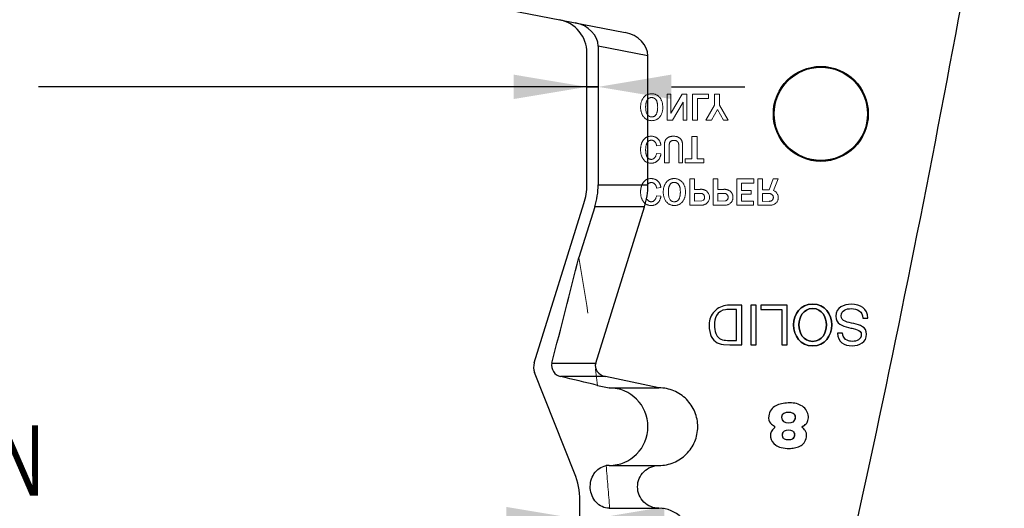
# Model space of a CAD drawing. Header units: inches. Extents: x -122 to 123, y -201 to 75.
# Tile 128 of 191: x -8.61 to -6.864, y 48.423 to 49.289. Entities that reach past the tile are written whole.
import ezdxf

# ---------------------------------------------------------------- set-up
doc = ezdxf.new("R2010")
doc.units = ezdxf.units.IN
doc.header["$MEASUREMENT"] = 0
doc.header["$PDSIZE"] = -1
doc.linetypes.add('HIDDEN', pattern=[0.075, 0.05, -0.025])
doc.layers.add('DIMENSIONS', color=171, linetype='Continuous')
doc.styles.add('SLDTEXTSTYLE0', font='TXT', dxfattribs={"width": 0.75})
doc.dimstyles.new('SLDDIMSTYLE1', dxfattribs={"dimtxt": 0.125, "dimasz": 0.13, "dimexe": 0, "dimexo": 0.0625, "dimgap": 0.03125, "dimtad": 0, "dimtih": 1, "dimtoh": 1, "dimdec": 4, "dimrnd": 1e-09, "dimzin": 4, "dimdsep": 46, "dimtxsty": 'SLDTEXTSTYLE0', "dimsah": 1, "dimcen": 0.09, "dimadec": 0, "dimazin": 1, "dimtfac": 1, "dimtdec": 4, "dimtmove": 0, "dimatfit": 0, "dimfxl": 1, "dimfrac": 2, "dimtolj": 1, "dimtzin": 12, "dimarcsym": 0})
doc.dimstyles.new('SLDDIMSTYLE6', dxfattribs={"dimtxt": 0.125, "dimasz": 0.13, "dimexe": 0, "dimexo": 0.0625, "dimgap": 0.03125, "dimtad": 0, "dimtih": 1, "dimtoh": 1, "dimdec": 4, "dimrnd": 1e-09, "dimzin": 12, "dimdsep": 46, "dimtxsty": 'SLDTEXTSTYLE0', "dimsah": 1, "dimcen": 0.09, "dimadec": 0, "dimazin": 3, "dimtfac": 1, "dimtdec": 4, "dimtmove": 0, "dimatfit": 0, "dimfxl": 1, "dimfrac": 2, "dimtolj": 1, "dimtzin": 12, "dimarcsym": 0})

# ---------------------------------------------------------------- blocks, each defined once
blk = doc.blocks.new('_D_24')
at = {"layer": 'Defpoints', "color": 0}
for p in [(-7.6169, 48.4372), (-7.5968, 48.4036), (-7.5968, 48.4036), (-7.5968, 48.3347)]:
    blk.add_point(p, dxfattribs=at)
at = {"layer": 'DIMENSIONS', "color": 0, "lineweight": -2}
for p, q in [((-8.4254, 48.4036), (-8.2954, 48.4036)), ((-8.2954, 48.4036), (-7.6169, 48.4036)), ((-7.6169, 48.3747), (-7.6169, 48.4036)), ((-7.6169, 48.4036), (-7.5968, 48.4036)), ((-7.5968, 48.4036), (-7.6169, 48.4036)), ((-7.5968, 48.3972), (-7.5968, 48.4036)), ((-7.4668, 48.4036), (-7.3368, 48.4036))]:
    blk.add_line(p, q, dxfattribs=at)
at = {"layer": 'DIMENSIONS', "color": 0}
for points in [[(-7.7469, 48.3819), (-7.7469, 48.4253), (-7.6169, 48.4036)], [(-7.4668, 48.4253), (-7.4668, 48.3819), (-7.5968, 48.4036)]]:
    blk.add_solid(points, dxfattribs=at)
at = {"layer": 'DIMENSIONS', "color": 0, "insert": (-9.2535, 48.9869), "char_height": 0.125, "attachment_point": 2, "style": 'SLDTEXTSTYLE0'}
blk.add_mtext('\\A1;.0200\\PMINUS ~.012"\\POF BREAK CONDITION\\PGRIND STOCK \\P(.008" MIN)\\P\\P', dxfattribs=at)
blk = doc.blocks.new('_D_25')
at = {"layer": 'Defpoints', "color": 0}
for p in [(-7.6169, 48.4372), (-7.5144, 48.1046), (-7.5144, 48.1009), (-7.5144, 48.1009)]:
    blk.add_point(p, dxfattribs=at)
at = {"layer": 'DIMENSIONS', "color": 0, "lineweight": -2}
for p, q in [((-7.6169, 48.3747), (-7.6169, 48.1009)), ((-7.7469, 48.1009), (-7.8769, 48.1009)), ((-7.6169, 48.1009), (-7.5144, 48.1009)), ((-7.5144, 48.1009), (-7.6169, 48.1009)), ((-7.5144, 48.0421), (-7.5144, 48.1009)), ((-7.1114, 48.1009), (-7.5144, 48.1009)), ((-6.9814, 48.1009), (-7.1114, 48.1009))]:
    blk.add_line(p, q, dxfattribs=at)
at = {"layer": 'DIMENSIONS', "color": 0}
for points in [[(-7.7469, 48.0792), (-7.7469, 48.1225), (-7.6169, 48.1009)], [(-7.3844, 48.1225), (-7.3844, 48.0792), (-7.5144, 48.1009)]]:
    blk.add_solid(points, dxfattribs=at)
at = {"layer": 'DIMENSIONS', "color": 0, "insert": (-6.3408, 48.3717), "char_height": 0.125, "attachment_point": 2, "style": 'SLDTEXTSTYLE0'}
blk.add_mtext('\\A1;.1025\\PGrind Stock on\\PShear Side', dxfattribs=at)
blk = doc.blocks.new('_D_26')
at = {"layer": 'Defpoints', "color": 0}
for p in [(-7.6043, 49.23), (-7.5843, 49.2418), (-7.6043, 49.1699), (-7.6043, 49.1699)]:
    blk.add_point(p, dxfattribs=at)
at = {"layer": 'DIMENSIONS', "color": 0, "lineweight": -2}
for p, q in [((-7.5843, 49.1793), (-7.5843, 49.1699)), ((-7.6043, 49.1699), (-8.5769, 49.1699)), ((-7.7343, 49.1699), (-7.8643, 49.1699)), ((-7.6043, 49.1675), (-7.6043, 49.1699)), ((-7.5843, 49.1699), (-7.6043, 49.1699)), ((-7.6043, 49.1699), (-7.5843, 49.1699)), ((-7.4543, 49.1699), (-7.3243, 49.1699))]:
    blk.add_line(p, q, dxfattribs=at)
at = {"layer": 'DIMENSIONS', "color": 0}
for points in [[(-7.7343, 49.1483), (-7.7343, 49.1916), (-7.6043, 49.1699)], [(-7.4543, 49.1916), (-7.4543, 49.1483), (-7.5843, 49.1699)]]:
    blk.add_solid(points, dxfattribs=at)
at = {"layer": 'DIMENSIONS', "color": 0, "insert": (-8.8347, 49.2324), "char_height": 0.125, "attachment_point": 2, "style": 'SLDTEXTSTYLE0'}
blk.add_mtext('\\A1;(.0200)', dxfattribs=at)

msp = doc.modelspace()

# ---------------------------------------------------------------- linework, layer by layer
at = {"color": 7, "linetype": 'Continuous', "lineweight": 25}
for p, q in [((-8.14186, 49.38399), (-7.53661, 49.26635)), ((-7.60428, 48.99619), (-7.60428, 49.23004)), ((-7.60428, 48.99619), (-7.60428, 49.23004)), ((-7.49606, 49.22462), (-7.58428, 49.24177)), ((-7.58428, 49.24177), (-7.58428, 48.99619)), ((-7.49606, 48.99619), (-7.49606, 49.22462)), ((-7.58428, 48.99619), (-7.49606, 48.99619)), ((-7.69763, 48.68067), (-7.60937, 48.9631)), ((-7.69763, 48.68067), (-7.60937, 48.9631)), ((-7.59028, 48.95714), (-7.61829, 48.86752)), ((-7.50207, 48.95714), (-7.59028, 48.95714)), ((-7.58855, 48.6804), (-7.50207, 48.95714)), ((-7.32947, 48.78304), (-7.35156, 48.78304)), ((-7.32947, 48.78304), (-7.35156, 48.78304)), ((-7.33885, 48.77515), (-7.34923, 48.77515)), ((-7.33885, 48.77515), (-7.34923, 48.77515)), ((-7.33885, 48.7205), (-7.33885, 48.77515)), ((-7.33885, 48.7205), (-7.33885, 48.77515)), ((-7.32947, 48.71262), (-7.32947, 48.78304)), ((-7.32947, 48.71262), (-7.32947, 48.78304)), ((-7.30431, 48.78304), (-7.31367, 48.78304)), ((-7.31367, 48.78304), (-7.31367, 48.71262)), ((-7.30431, 48.78304), (-7.31367, 48.78304)), ((-7.31367, 48.78304), (-7.31367, 48.71262)), ((-7.30431, 48.71262), (-7.30431, 48.78304)), ((-7.30431, 48.71262), (-7.30431, 48.78304)), ((-7.2957, 48.78304), (-7.2957, 48.77514)), ((-7.24904, 48.78304), (-7.2957, 48.78304)), ((-7.24904, 48.78304), (-7.2957, 48.78304)), ((-7.2957, 48.78304), (-7.2957, 48.77514)), ((-7.2957, 48.77514), (-7.25842, 48.77514)), ((-7.2957, 48.77514), (-7.25842, 48.77514)), ((-7.25842, 48.77514), (-7.25842, 48.71262)), ((-7.25842, 48.77514), (-7.25842, 48.71262)), ((-7.24904, 48.71262), (-7.24904, 48.78304)), ((-7.24904, 48.71262), (-7.24904, 48.78304)), ((-7.11494, 48.75987), (-7.10607, 48.75987)), ((-7.11494, 48.75987), (-7.10607, 48.75987)), ((-7.35815, 48.72066), (-7.35462, 48.7205)), ((-7.35815, 48.72066), (-7.35462, 48.7205)), ((-7.35462, 48.7205), (-7.33885, 48.7205)), ((-7.35462, 48.7205), (-7.33885, 48.7205)), ((-7.15084, 48.73323), (-7.15972, 48.73323)), ((-7.15084, 48.73323), (-7.15972, 48.73323)), ((-7.36192, 48.71323), (-7.35073, 48.71262)), ((-7.36192, 48.71323), (-7.35073, 48.71262)), ((-7.35073, 48.71262), (-7.32947, 48.71262)), ((-7.35073, 48.71262), (-7.32947, 48.71262)), ((-7.31367, 48.71262), (-7.30431, 48.71262)), ((-7.31367, 48.71262), (-7.30431, 48.71262)), ((-7.25842, 48.71262), (-7.24904, 48.71262)), ((-7.25842, 48.71262), (-7.24904, 48.71262)), ((-7.66637, 48.6804), (-7.58855, 48.6804)), ((-7.62602, 48.4849), (-7.69698, 48.66345)), ((-7.62602, 48.4849), (-7.69698, 48.66345)), ((-7.5713, 48.65647), (-7.65082, 48.65647)), ((-7.47638, 48.63629), (-7.5713, 48.65647)), ((-7.5852, 48.64067), (-7.56459, 48.63629)), ((-7.56459, 48.63629), (-7.47638, 48.63629)), ((-7.56459, 48.49889), (-7.47638, 48.49889)), ((-7.61688, 47.76059), (-7.61688, 48.43718)), ((-7.61688, 47.76059), (-7.61688, 48.43718)), ((-7.56451, 48.4229), (-7.47638, 48.4229))]:
    msp.add_line(p, q, dxfattribs=at)
at = {"color": 7, "linetype": 'HIDDEN', "lineweight": 18}
for p, q in [((-7.4619, 49.11067), (-7.4619, 49.15695)), ((-7.4619, 49.15695), (-7.45519, 49.15695)), ((-7.45519, 49.15695), (-7.45519, 49.12305)), ((-7.45401, 49.12506), (-7.43505, 49.15695)), ((-7.43505, 49.15695), (-7.42694, 49.15695)), ((-7.42694, 49.15695), (-7.42694, 49.11067)), ((-7.41677, 49.11067), (-7.41677, 49.15693)), ((-7.38829, 49.15695), (-7.38829, 49.14939)), ((-7.37768, 49.15695), (-7.36882, 49.15695)), ((-7.37768, 49.13742), (-7.37768, 49.15695)), ((-7.36882, 49.15695), (-7.36883, 49.13742)), ((-7.43352, 49.14292), (-7.45268, 49.11067)), ((-7.43352, 49.11067), (-7.43352, 49.14292)), ((-7.38829, 49.14939), (-7.40799, 49.14939)), ((-7.40799, 49.14939), (-7.40799, 49.11067)), ((-7.39344, 49.11067), (-7.37768, 49.13742)), ((-7.36883, 49.13742), (-7.35384, 49.11067)), ((-7.37235, 49.12976), (-7.38334, 49.11067)), ((-7.36184, 49.11067), (-7.37235, 49.12976)), ((-7.45268, 49.11067), (-7.4619, 49.11067)), ((-7.42694, 49.11067), (-7.43352, 49.11067)), ((-7.40799, 49.11067), (-7.41677, 49.11067)), ((-7.38334, 49.11067), (-7.39344, 49.11067)), ((-7.35384, 49.11067), (-7.36184, 49.11067)), ((-7.41786, 49.04253), (-7.41786, 49.08166)), ((-7.41786, 49.08166), (-7.4089, 49.08166)), ((-7.4089, 49.08166), (-7.4089, 49.04253)), ((-7.47299, 49.06643), (-7.48072, 49.06559)), ((-7.48072, 49.05185), (-7.47299, 49.05104)), ((-7.43017, 49.04253), (-7.41786, 49.04253)), ((-7.43017, 49.03537), (-7.43017, 49.04253)), ((-7.3966, 49.03537), (-7.43017, 49.03537)), ((-7.4089, 49.04253), (-7.3966, 49.04253)), ((-7.3966, 49.04253), (-7.3966, 49.03537)), ((-7.42169, 48.96031), (-7.42169, 49.0066)), ((-7.42169, 49.0066), (-7.41335, 49.0066)), ((-7.41335, 49.0066), (-7.41335, 48.98825)), ((-7.38008, 49.0066), (-7.37174, 49.0066)), ((-7.38008, 48.96031), (-7.38008, 49.0066)), ((-7.37174, 49.0066), (-7.37174, 48.98825)), ((-7.33848, 49.0066), (-7.3084, 49.0066)), ((-7.33848, 48.96031), (-7.33848, 49.0066)), ((-7.3084, 48.99941), (-7.33012, 48.99941)), ((-7.3084, 49.0066), (-7.3084, 48.99941)), ((-7.30121, 48.96031), (-7.30121, 49.0066)), ((-7.30121, 49.0066), (-7.29287, 49.0066)), ((-7.29287, 49.0066), (-7.29287, 48.98757)), ((-7.28114, 48.98757), (-7.27395, 49.0066)), ((-7.27395, 49.0066), (-7.26513, 49.0066)), ((-7.26513, 49.0066), (-7.27324, 48.98615)), ((-7.48072, 48.99052), (-7.47299, 48.99137)), ((-7.41335, 48.98825), (-7.40322, 48.98825)), ((-7.41335, 48.9811), (-7.40348, 48.9811)), ((-7.41335, 48.96718), (-7.41335, 48.9811)), ((-7.37174, 48.98825), (-7.36161, 48.98825)), ((-7.37174, 48.96718), (-7.37174, 48.9811)), ((-7.37174, 48.9811), (-7.36187, 48.9811)), ((-7.33014, 48.98645), (-7.31291, 48.98645)), ((-7.31291, 48.98645), (-7.31291, 48.97974)), ((-7.29287, 48.98757), (-7.28114, 48.98757)), ((-7.29287, 48.98089), (-7.28277, 48.98089)), ((-7.29287, 48.96696), (-7.29287, 48.98089)), ((-7.47299, 48.97598), (-7.48072, 48.97679)), ((-7.40049, 48.96762), (-7.41335, 48.96718)), ((-7.39742, 48.96926), (-7.40049, 48.96762)), ((-7.3582, 48.96765), (-7.37174, 48.96718)), ((-7.33014, 48.97974), (-7.33014, 48.9672)), ((-7.31291, 48.97974), (-7.33014, 48.97974)), ((-7.33014, 48.9672), (-7.30898, 48.96719)), ((-7.30898, 48.96719), (-7.30871, 48.96612)), ((-7.30871, 48.96612), (-7.30871, 48.96031)), ((-7.28075, 48.967), (-7.29287, 48.96696)), ((-7.39822, 48.96031), (-7.42169, 48.96031)), ((-7.35661, 48.96031), (-7.38008, 48.96031)), ((-7.30871, 48.96031), (-7.33848, 48.96031)), ((-7.27718, 48.96031), (-7.30121, 48.96031))]:
    msp.add_line(p, q, dxfattribs=at)
at = {"color": 7, "linetype": 'Continuous', "lineweight": 25}
for radius in [0.08418, 0.08268]:
    msp.add_circle((-7.18938, 49.12202), radius, dxfattribs=at)
at = {"color": 7, "linetype": 'HIDDEN', "lineweight": 18}
msp.add_circle((-7.18938, 49.12202), 0.08418, dxfattribs=at)
at = {"color": 7, "linetype": 'Continuous', "lineweight": 25}
for centre, radius, start, end in [((-34.04339, 54.30796), 27.55906, 346.174886, 349.853055), ((-34.04339, 54.30796), 27.55906, 346.174886, 349.853055), ((-7.66428, 49.23004), 0.06, 0, 79), ((-7.66428, 49.23004), 0.06, 0, 79), ((-7.35449, 48.74922), 0.03284, 130.56463, 175.26716), ((-7.35449, 48.74922), 0.03284, 130.56463, 175.26716), ((-7.35213, 48.7469), 0.03614, 89.10457, 131.02694), ((-7.35213, 48.7469), 0.03614, 89.10457, 131.02694), ((-7.35661, 48.75463), 0.02034, 95.23464, 149.83256), ((-7.35661, 48.75463), 0.02034, 95.23464, 149.83256), ((-7.35183, 48.70247), 0.07273, 87.95388, 95.23464), ((-7.35183, 48.70247), 0.07273, 87.95388, 95.23464), ((-7.34193, 48.74849), 0.03618, 153.10123, 181.67262), ((-7.34193, 48.74849), 0.03618, 153.10123, 181.67262), ((-7.33796, 48.74634), 0.04958, 173.53054, 197.84861), ((-7.33796, 48.74634), 0.04958, 173.53054, 197.84861), ((-7.33815, 48.74626), 0.03996, 178.32402, 199.38471), ((-7.33815, 48.74626), 0.03996, 178.32402, 199.38471), ((-7.36052, 48.73908), 0.02589, 197.84861, 266.8923), ((-7.36052, 48.73908), 0.02589, 197.84861, 266.8923), ((-7.35773, 48.74012), 0.01946, 201.4474, 268.75003), ((-7.35773, 48.74012), 0.01946, 201.4474, 268.75003), ((-7.67301, 48.67298), 0.0258, 162.64598, 201.67526), ((-7.67301, 48.67298), 0.0258, 162.64598, 201.67526), ((-7.56459, 48.56759), 0.0687, 270, 90), ((-7.27246, 48.56686), 0.00165, 305.75877, 63.59141), ((-7.27246, 48.56686), 0.00165, 305.75877, 63.59141), ((-7.22157, 48.56687), 0.00138, 111.13974, 248.81233), ((-7.22157, 48.56687), 0.00138, 111.13974, 248.81233), ((-7.56459, 48.4609), 0.03799, 90, 98.43008), ((-7.74608, 48.43718), 0.1292, 0.00001, 21.67526), ((-7.74608, 48.43718), 0.1292, 0.00001, 21.67526)]:
    msp.add_arc(centre, radius, start, end, dxfattribs=at)
at = {"color": 7, "linetype": 'HIDDEN', "lineweight": 18}
for centre, radius, start, end in [((-7.39677, 43.13952), 6.01744, 89.919248, 90.190453), ((-7.2773, 49.02002), 0.20557, 149.27075, 149.92178), ((-4.71679, 48.99034), 2.61335, 179.80131, 180.0853), ((-7.40248, 48.97414), 0.00703, 316.01725, 98.18348), ((-7.40173, 48.97156), 0.01676, 59.77798, 95.0846), ((-7.40089, 48.97416), 0.0141, 280.93906, 57.41521), ((-7.36087, 48.97414), 0.00703, 292.39471, 98.18348), ((-7.36013, 48.97156), 0.01676, 59.77798, 95.0846), ((-7.35929, 48.97416), 0.0141, 280.93906, 57.41521), ((-7.28128, 48.97292), 0.00811, 28.08554, 100.56437), ((-7.2782, 48.97369), 0.01341, 274.36655, 68.28575), ((-7.28045, 48.97392), 0.00693, 267.48422, 24.04601)]:
    msp.add_arc(centre, radius, start, end, dxfattribs=at)
at = {"color": 7, "linetype": 'Continuous', "lineweight": 25}
for centre, major_axis, ratio, start_param, end_param in [((-7.63234, 49.24485), (-0.04747, 0.00923), 0.8141078, 3.2985377, 4.7123854), ((-7.54412, 49.2277), (-0.04747, 0.00923), 0.8141078, 3.2985377, 4.7123855), ((-7.77652, 48.99619), (-0.19225, 0), 0.819152, 2.890989, 3.1415927), ((-7.68831, 48.99619), (-0.19225, 0), 0.819152, 2.890989, 3.1415927), ((-7.56527, 48.67552), (-0.02403, 0), 0.819152, 6.0325817, 7.6000973)]:
    msp.add_ellipse(centre, major_axis=major_axis, ratio=ratio, start_param=start_param, end_param=end_param, dxfattribs=at)
at = {"color": 7, "linetype": 'HIDDEN', "lineweight": 18}
for points in [[(-7.48954, 49.15767), (-7.49569, 49.15767), (-7.50048, 49.15536), (-7.5039, 49.15075)], [(-7.47511, 49.15107), (-7.47874, 49.15547), (-7.48355, 49.15767), (-7.48954, 49.15767)], [(-7.49729, 49.14663), (-7.49547, 49.14951), (-7.49286, 49.15095), (-7.48947, 49.15095)], [(-7.47299, 49.06643), (-7.47349, 49.07107), (-7.47528, 49.07488), (-7.47837, 49.07788)], [(-7.45999, 49.08034), (-7.46242, 49.07898), (-7.46416, 49.07712), (-7.46523, 49.07476)], [(-7.43461, 49.03537), (-7.43461, 49.03537), (-7.43461, 49.03723), (-7.43461, 49.04002)], [(-7.47837, 49.00281), (-7.47528, 48.99982), (-7.47349, 48.996), (-7.47299, 48.99137)], [(-7.44932, 49.00731), (-7.45547, 49.00731), (-7.46026, 49.005), (-7.46368, 49.00039)], [(-7.44932, 49.00731), (-7.45547, 49.00731), (-7.46026, 49.005), (-7.46368, 49.00039)], [(-7.45708, 48.99627), (-7.45525, 48.99915), (-7.45265, 49.00059), (-7.44926, 49.00059)], [(-7.4349, 49.00071), (-7.43852, 49.00511), (-7.44334, 49.00731), (-7.44932, 49.00731)], [(-7.4349, 49.00071), (-7.43852, 49.00511), (-7.44334, 49.00731), (-7.44932, 49.00731)], [(-7.61829, 48.86752), (-7.60542, 48.79219), (-7.59439, 48.71654), (-7.5852, 48.64067)], [(-7.57016, 48.49848), (-7.56788, 48.47331), (-7.56581, 48.44812), (-7.56393, 48.42292)]]:
    msp.add_open_spline(points, degree=3, dxfattribs=at)
for points, knots in [([(-7.5039, 49.15075), (-7.50733, 49.14614), (-7.50904, 49.14044), (-7.50904, 49.13366), (-7.50904, 49.12692), (-7.50722, 49.12129), (-7.50358, 49.11675)], [0.125, 0.125, 0.125, 0.125, 0.25, 0.25, 0.25, 0.375, 0.375, 0.375, 0.375]), ([(-7.4813, 49.1212), (-7.48302, 49.11818), (-7.48569, 49.11667), (-7.4893, 49.11667), (-7.49644, 49.11667), (-7.50002, 49.12242), (-7.50002, 49.13393), (-7.50002, 49.13951), (-7.49911, 49.14374), (-7.49729, 49.14663)], [0.42857143, 0.42857143, 0.42857143, 0.42857143, 0.57142857, 0.57142857, 0.57142857, 0.71428571, 0.71428571, 0.71428571, 0.85714286, 0.85714286, 0.85714286, 0.85714286]), ([(-7.48947, 49.15095), (-7.48647, 49.15095), (-7.48392, 49.14971), (-7.48184, 49.14722), (-7.47976, 49.14473), (-7.47872, 49.14022), (-7.47872, 49.13369), (-7.47872, 49.12838), (-7.47958, 49.12421), (-7.4813, 49.1212)], [0, 0, 0, 0, 0.14285714, 0.14285714, 0.14285714, 0.28571429, 0.28571429, 0.28571429, 0.42857143, 0.42857143, 0.42857143, 0.42857143]), ([(-7.47491, 49.11675), (-7.47141, 49.12129), (-7.46967, 49.12696), (-7.46967, 49.13376), (-7.46967, 49.1409), (-7.47148, 49.14667), (-7.47511, 49.15107)], [0.625, 0.625, 0.625, 0.625, 0.75, 0.75, 0.75, 0.875, 0.875, 0.875, 0.875]), ([(-7.50358, 49.11675), (-7.49994, 49.11222), (-7.49513, 49.10996), (-7.48917, 49.10996), (-7.48315, 49.10996), (-7.4784, 49.11222), (-7.47491, 49.11675)], [0.375, 0.375, 0.375, 0.375, 0.5, 0.5, 0.5, 0.625, 0.625, 0.625, 0.625]), ([(-7.50082, 49.07918), (-7.50345, 49.07706), (-7.50548, 49.07418), (-7.5069, 49.07054), (-7.50832, 49.0669), (-7.50904, 49.06289), (-7.50904, 49.0585), (-7.50904, 49.05145), (-7.50736, 49.04571), (-7.50402, 49.04129)], [0.22222222, 0.22222222, 0.22222222, 0.22222222, 0.27777778, 0.27777778, 0.27777778, 0.33333333, 0.33333333, 0.33333333, 0.38888889, 0.38888889, 0.38888889, 0.38888889]), ([(-7.47837, 49.07788), (-7.48145, 49.08087), (-7.4855, 49.08237), (-7.49052, 49.08237), (-7.49475, 49.08237), (-7.49818, 49.08131), (-7.50082, 49.07918)], [0.11111111, 0.11111111, 0.11111111, 0.11111111, 0.16666667, 0.16666667, 0.16666667, 0.22222222, 0.22222222, 0.22222222, 0.22222222]), ([(-7.49743, 49.04573), (-7.49915, 49.04864), (-7.50002, 49.05285), (-7.50002, 49.05836), (-7.50002, 49.06397), (-7.49909, 49.0682), (-7.49724, 49.07107)], [0.72222222, 0.72222222, 0.72222222, 0.72222222, 0.77777778, 0.77777778, 0.77777778, 0.83333333, 0.83333333, 0.83333333, 0.83333333]), ([(-7.49724, 49.07107), (-7.49538, 49.07392), (-7.49293, 49.07535), (-7.48988, 49.07535), (-7.48744, 49.07535), (-7.48535, 49.07439), (-7.48364, 49.07247), (-7.48192, 49.07055), (-7.48095, 49.06825), (-7.48072, 49.06559)], [0.83333333, 0.83333333, 0.83333333, 0.83333333, 0.88888889, 0.88888889, 0.88888889, 0.94444444, 0.94444444, 0.94444444, 1, 1, 1, 1]), ([(-7.46523, 49.07476), (-7.46629, 49.0724), (-7.46682, 49.06938), (-7.46682, 49.06572), (-7.46682, 49.06572), (-7.46682, 49.03537), (-7.46682, 49.03537), (-7.46682, 49.03537), (-7.45831, 49.03537), (-7.45831, 49.03537), (-7.45831, 49.03537), (-7.45831, 49.06511), (-7.45831, 49.06511), (-7.45831, 49.06918), (-7.45745, 49.07185), (-7.45575, 49.07313)], [0.375, 0.375, 0.375, 0.375, 0.4375, 0.4375, 0.4375, 0.5, 0.5, 0.5, 0.5625, 0.5625, 0.5625, 0.625, 0.625, 0.625, 0.6875, 0.6875, 0.6875, 0.6875]), ([(-7.44121, 49.08002), (-7.44379, 49.08158), (-7.44695, 49.08237), (-7.45068, 49.08237), (-7.45446, 49.08237), (-7.45756, 49.08169), (-7.45999, 49.08034)], [0.1875, 0.1875, 0.1875, 0.1875, 0.25, 0.25, 0.25, 0.3125, 0.3125, 0.3125, 0.3125]), ([(-7.44121, 49.08002), (-7.44379, 49.08158), (-7.44695, 49.08237), (-7.45068, 49.08237), (-7.45446, 49.08237), (-7.45756, 49.08169), (-7.45999, 49.08034)], [0.1875, 0.1875, 0.1875, 0.1875, 0.25, 0.25, 0.25, 0.3125, 0.3125, 0.3125, 0.3125]), ([(-7.45575, 49.07313), (-7.45404, 49.07441), (-7.45206, 49.07505), (-7.4498, 49.07505), (-7.4472, 49.07505), (-7.44512, 49.07436), (-7.44356, 49.07299)], [0.6875, 0.6875, 0.6875, 0.6875, 0.75, 0.75, 0.75, 0.8125, 0.8125, 0.8125, 0.8125]), ([(-7.44356, 49.07299), (-7.442, 49.07163), (-7.44122, 49.069), (-7.44122, 49.06511), (-7.44122, 49.06511), (-7.44122, 49.03537), (-7.44122, 49.03537), (-7.44122, 49.03537), (-7.43461, 49.03537), (-7.43461, 49.03537)], [0.8125, 0.8125, 0.8125, 0.8125, 0.875, 0.875, 0.875, 0.9375, 0.9375, 0.9375, 1, 1, 1, 1]), ([(-7.43461, 49.03537), (-7.43461, 49.03537), (-7.43461, 49.06511), (-7.43461, 49.06511), (-7.43461, 49.06913), (-7.43506, 49.07223), (-7.43596, 49.0744), (-7.43687, 49.07657), (-7.43862, 49.07844), (-7.44121, 49.08002)], [0, 0, 0, 0, 0.0625, 0.0625, 0.0625, 0.125, 0.125, 0.125, 0.1875, 0.1875, 0.1875, 0.1875]), ([(-7.50402, 49.04129), (-7.50067, 49.03687), (-7.49607, 49.03466), (-7.49022, 49.03466), (-7.48563, 49.03466), (-7.48181, 49.03607), (-7.47876, 49.0389), (-7.4757, 49.04173), (-7.47379, 49.04577), (-7.47299, 49.05104)], [0.38888889, 0.38888889, 0.38888889, 0.38888889, 0.44444444, 0.44444444, 0.44444444, 0.5, 0.5, 0.5, 0.55555556, 0.55555556, 0.55555556, 0.55555556]), ([(-7.48072, 49.05185), (-7.48215, 49.04487), (-7.48529, 49.04138), (-7.49015, 49.04138), (-7.49327, 49.04138), (-7.49569, 49.04283), (-7.49743, 49.04573)], [0.61111111, 0.61111111, 0.61111111, 0.61111111, 0.66666667, 0.66666667, 0.66666667, 0.72222222, 0.72222222, 0.72222222, 0.72222222]), ([(-7.50402, 48.96623), (-7.50736, 48.97065), (-7.50904, 48.97638), (-7.50904, 48.98344), (-7.50904, 48.98782), (-7.50832, 48.99183), (-7.5069, 48.99547), (-7.50548, 48.99912), (-7.50345, 49.002), (-7.50082, 49.00412)], [0.61111111, 0.61111111, 0.61111111, 0.61111111, 0.66666667, 0.66666667, 0.66666667, 0.72222222, 0.72222222, 0.72222222, 0.77777778, 0.77777778, 0.77777778, 0.77777778]), ([(-7.50082, 49.00412), (-7.49818, 49.00624), (-7.49475, 49.00731), (-7.49052, 49.00731), (-7.4855, 49.00731), (-7.48145, 49.00581), (-7.47837, 49.00281)], [0.77777778, 0.77777778, 0.77777778, 0.77777778, 0.83333333, 0.83333333, 0.83333333, 0.88888889, 0.88888889, 0.88888889, 0.88888889]), ([(-7.48072, 48.99052), (-7.48095, 48.99319), (-7.48192, 48.99549), (-7.48364, 48.99741), (-7.48535, 48.99933), (-7.48744, 49.00029), (-7.48988, 49.00029), (-7.49293, 49.00029), (-7.49538, 48.99886), (-7.49724, 48.996)], [0, 0, 0, 0, 0.05555556, 0.05555556, 0.05555556, 0.11111111, 0.11111111, 0.11111111, 0.16666667, 0.16666667, 0.16666667, 0.16666667]), ([(-7.46368, 49.00039), (-7.46711, 48.99578), (-7.46882, 48.99008), (-7.46882, 48.9833), (-7.46882, 48.97657), (-7.467, 48.97093), (-7.46336, 48.96639)], [0.125, 0.125, 0.125, 0.125, 0.25, 0.25, 0.25, 0.375, 0.375, 0.375, 0.375]), ([(-7.44926, 49.00059), (-7.44625, 49.00059), (-7.44371, 48.99935), (-7.44163, 48.99686), (-7.43954, 48.99437), (-7.43851, 48.98987), (-7.43851, 48.98333), (-7.43851, 48.97802), (-7.43937, 48.97385), (-7.44108, 48.97084)], [0, 0, 0, 0, 0.14285714, 0.14285714, 0.14285714, 0.28571429, 0.28571429, 0.28571429, 0.42857143, 0.42857143, 0.42857143, 0.42857143]), ([(-7.44926, 49.00059), (-7.44625, 49.00059), (-7.44371, 48.99935), (-7.44163, 48.99686), (-7.43954, 48.99437), (-7.43851, 48.98987), (-7.43851, 48.98333), (-7.43851, 48.97802), (-7.43937, 48.97385), (-7.44108, 48.97084)], [0, 0, 0, 0, 0.14285714, 0.14285714, 0.14285714, 0.28571429, 0.28571429, 0.28571429, 0.42857143, 0.42857143, 0.42857143, 0.42857143]), ([(-7.4347, 48.96639), (-7.4312, 48.97093), (-7.42945, 48.9766), (-7.42945, 48.9834), (-7.42945, 48.99054), (-7.43126, 48.99631), (-7.4349, 49.00071)], [0.625, 0.625, 0.625, 0.625, 0.75, 0.75, 0.75, 0.875, 0.875, 0.875, 0.875]), ([(-7.4347, 48.96639), (-7.4312, 48.97093), (-7.42945, 48.9766), (-7.42945, 48.9834), (-7.42945, 48.99054), (-7.43126, 48.99631), (-7.4349, 49.00071)], [0.625, 0.625, 0.625, 0.625, 0.75, 0.75, 0.75, 0.875, 0.875, 0.875, 0.875]), ([(-7.44108, 48.97084), (-7.4428, 48.96782), (-7.44547, 48.96631), (-7.44909, 48.96631), (-7.45623, 48.96631), (-7.4598, 48.97206), (-7.4598, 48.98357), (-7.4598, 48.98915), (-7.45889, 48.99338), (-7.45708, 48.99627)], [0.42857143, 0.42857143, 0.42857143, 0.42857143, 0.57142857, 0.57142857, 0.57142857, 0.71428571, 0.71428571, 0.71428571, 0.85714286, 0.85714286, 0.85714286, 0.85714286]), ([(-7.47299, 48.97598), (-7.47379, 48.97071), (-7.4757, 48.96666), (-7.47876, 48.96384), (-7.48181, 48.96101), (-7.48563, 48.9596), (-7.49022, 48.9596), (-7.49607, 48.9596), (-7.50067, 48.96181), (-7.50402, 48.96623)], [0.44444444, 0.44444444, 0.44444444, 0.44444444, 0.5, 0.5, 0.5, 0.55555556, 0.55555556, 0.55555556, 0.61111111, 0.61111111, 0.61111111, 0.61111111]), ([(-7.49743, 48.97067), (-7.49569, 48.96776), (-7.49327, 48.96631), (-7.49015, 48.96631), (-7.48529, 48.96631), (-7.48215, 48.9698), (-7.48072, 48.97679)], [0.27777778, 0.27777778, 0.27777778, 0.27777778, 0.33333333, 0.33333333, 0.33333333, 0.38888889, 0.38888889, 0.38888889, 0.38888889]), ([(-7.46336, 48.96639), (-7.45972, 48.96186), (-7.45492, 48.9596), (-7.44895, 48.9596), (-7.44294, 48.9596), (-7.43818, 48.96186), (-7.4347, 48.96639)], [0.375, 0.375, 0.375, 0.375, 0.5, 0.5, 0.5, 0.625, 0.625, 0.625, 0.625]), ([(-7.46336, 48.96639), (-7.45972, 48.96186), (-7.45492, 48.9596), (-7.44895, 48.9596), (-7.44294, 48.9596), (-7.43818, 48.96186), (-7.4347, 48.96639)], [0.375, 0.375, 0.375, 0.375, 0.5, 0.5, 0.5, 0.625, 0.625, 0.625, 0.625]), ([(-7.1402, 48.74339), (-7.12884, 48.74083), (-7.11761, 48.73955), (-7.11761, 48.73087), (-7.11761, 48.72169), (-7.12549, 48.71884), (-7.13339, 48.71884), (-7.14305, 48.71884), (-7.14975, 48.72317), (-7.15084, 48.73323)], [0, 0, 0, 0, 0.07142857, 0.07142857, 0.07142857, 0.14285714, 0.14285714, 0.14285714, 0.21428571, 0.21428571, 0.21428571, 0.21428571]), ([(-7.24654, 48.59289), (-7.24099, 48.59289), (-7.23422, 48.59101), (-7.23422, 48.58434), (-7.23422, 48.57657), (-7.24033, 48.57435), (-7.24677, 48.57435), (-7.25343, 48.57435), (-7.25898, 48.5769), (-7.25898, 48.58434), (-7.25898, 48.59101), (-7.25199, 48.59289), (-7.24654, 48.59289)], [0, 0, 0, 0, 0.25, 0.25, 0.25, 0.5, 0.5, 0.5, 0.75, 0.75, 0.75, 1, 1, 1, 1]), ([(-7.24643, 48.56136), (-7.2411, 48.56136), (-7.23544, 48.55936), (-7.23544, 48.55325), (-7.23544, 48.54625), (-7.24077, 48.54459), (-7.24654, 48.54459), (-7.25232, 48.54459), (-7.25809, 48.54592), (-7.25809, 48.55325), (-7.25809, 48.55969), (-7.25187, 48.56136), (-7.24643, 48.56136)], [0, 0, 0, 0, 0.25, 0.25, 0.25, 0.5, 0.5, 0.5, 0.75, 0.75, 0.75, 1, 1, 1, 1])]:
    msp.add_open_spline(points, degree=3, knots=knots, dxfattribs=at)
at = {"color": 7, "linetype": 'Continuous', "lineweight": 25}
for points in [[(-7.60937, 48.9631), (-7.60603, 48.97381), (-7.60428, 48.98498), (-7.60428, 48.99619)], [(-7.60937, 48.9631), (-7.60603, 48.97381), (-7.60428, 48.98498), (-7.60428, 48.99619)], [(-7.66637, 48.6804), (-7.65021, 48.74276), (-7.63417, 48.80513), (-7.61829, 48.86752)], [(-7.5852, 48.64067), (-7.60708, 48.64594), (-7.62895, 48.6512), (-7.65082, 48.65647)]]:
    msp.add_open_spline(points, degree=3, dxfattribs=at)
for points, knots in [([(-7.20384, 48.71094), (-7.18146, 48.71094), (-7.1701, 48.72869), (-7.1701, 48.74782), (-7.1701, 48.76697), (-7.18146, 48.78472), (-7.20384, 48.78472), (-7.22623, 48.78472), (-7.23757, 48.76697), (-7.23757, 48.74782), (-7.23757, 48.72869), (-7.22623, 48.71094), (-7.20384, 48.71094)], [0, 0, 0, 0, 0.25, 0.25, 0.25, 0.5, 0.5, 0.5, 0.75, 0.75, 0.75, 1, 1, 1, 1]), ([(-7.20384, 48.71094), (-7.22623, 48.71094), (-7.23757, 48.72869), (-7.23757, 48.74782), (-7.23757, 48.76697), (-7.22623, 48.78472), (-7.20384, 48.78472), (-7.18146, 48.78472), (-7.1701, 48.76697), (-7.1701, 48.74782), (-7.1701, 48.72869), (-7.18146, 48.71094), (-7.20384, 48.71094)], [0, 0, 0, 0, 0.25, 0.25, 0.25, 0.5, 0.5, 0.5, 0.75, 0.75, 0.75, 1, 1, 1, 1]), ([(-7.20384, 48.71094), (-7.18146, 48.71094), (-7.1701, 48.72869), (-7.1701, 48.74782), (-7.1701, 48.76697), (-7.18146, 48.78472), (-7.20384, 48.78472), (-7.22623, 48.78472), (-7.23757, 48.76697), (-7.23757, 48.74782), (-7.23757, 48.72869), (-7.22623, 48.71094), (-7.20384, 48.71094)], [0, 0, 0, 0, 0.25, 0.25, 0.25, 0.5, 0.5, 0.5, 0.75, 0.75, 0.75, 1, 1, 1, 1]), ([(-7.20384, 48.77682), (-7.18667, 48.77682), (-7.17948, 48.76203), (-7.17948, 48.74782), (-7.17948, 48.73362), (-7.18667, 48.71883), (-7.20384, 48.71883), (-7.221, 48.71883), (-7.2282, 48.73362), (-7.2282, 48.74782), (-7.2282, 48.76203), (-7.221, 48.77682), (-7.20384, 48.77682)], [0, 0, 0, 0, 0.25, 0.25, 0.25, 0.5, 0.5, 0.5, 0.75, 0.75, 0.75, 1, 1, 1, 1]), ([(-7.20384, 48.77682), (-7.221, 48.77682), (-7.2282, 48.76203), (-7.2282, 48.74782), (-7.2282, 48.73362), (-7.221, 48.71883), (-7.20384, 48.71883), (-7.18667, 48.71883), (-7.17948, 48.73362), (-7.17948, 48.74782), (-7.17948, 48.76203), (-7.18667, 48.77682), (-7.20384, 48.77682)], [0, 0, 0, 0, 0.25, 0.25, 0.25, 0.5, 0.5, 0.5, 0.75, 0.75, 0.75, 1, 1, 1, 1]), ([(-7.20384, 48.77682), (-7.18667, 48.77682), (-7.17948, 48.76203), (-7.17948, 48.74782), (-7.17948, 48.73362), (-7.18667, 48.71883), (-7.20384, 48.71883), (-7.221, 48.71883), (-7.2282, 48.73362), (-7.2282, 48.74782), (-7.2282, 48.76203), (-7.221, 48.77682), (-7.20384, 48.77682)], [0, 0, 0, 0, 0.25, 0.25, 0.25, 0.5, 0.5, 0.5, 0.75, 0.75, 0.75, 1, 1, 1, 1]), ([(-7.10607, 48.75987), (-7.10607, 48.77702), (-7.11938, 48.78471), (-7.13517, 48.78471), (-7.14798, 48.78471), (-7.16267, 48.7787), (-7.16267, 48.7637), (-7.16267, 48.7499), (-7.15143, 48.74595), (-7.1402, 48.74339)], [0.78571429, 0.78571429, 0.78571429, 0.78571429, 0.85714286, 0.85714286, 0.85714286, 0.92857143, 0.92857143, 0.92857143, 1, 1, 1, 1]), ([(-7.10607, 48.75987), (-7.10607, 48.77702), (-7.11938, 48.78471), (-7.13517, 48.78471), (-7.14798, 48.78471), (-7.16267, 48.7787), (-7.16267, 48.7637), (-7.16267, 48.7499), (-7.15143, 48.74595), (-7.1402, 48.74339)], [0.78571429, 0.78571429, 0.78571429, 0.78571429, 0.85714286, 0.85714286, 0.85714286, 0.92857143, 0.92857143, 0.92857143, 1, 1, 1, 1]), ([(-7.10607, 48.75987), (-7.10607, 48.77702), (-7.11938, 48.78471), (-7.13517, 48.78471), (-7.14798, 48.78471), (-7.16267, 48.7787), (-7.16267, 48.7637), (-7.16267, 48.7499), (-7.15143, 48.74595), (-7.1402, 48.74339)], [0.78571429, 0.78571429, 0.78571429, 0.78571429, 0.85714286, 0.85714286, 0.85714286, 0.92857143, 0.92857143, 0.92857143, 1, 1, 1, 1]), ([(-7.13083, 48.7502), (-7.14207, 48.75266), (-7.15331, 48.75434), (-7.15331, 48.76401), (-7.15331, 48.77416), (-7.14393, 48.77683), (-7.13546, 48.77683), (-7.1248, 48.77683), (-7.11494, 48.77169), (-7.11494, 48.75987)], [0.5, 0.5, 0.5, 0.5, 0.57142857, 0.57142857, 0.57142857, 0.64285714, 0.64285714, 0.64285714, 0.71428571, 0.71428571, 0.71428571, 0.71428571]), ([(-7.13083, 48.7502), (-7.14207, 48.75266), (-7.15331, 48.75434), (-7.15331, 48.76401), (-7.15331, 48.77416), (-7.14393, 48.77683), (-7.13546, 48.77683), (-7.1248, 48.77683), (-7.11494, 48.77169), (-7.11494, 48.75987)], [0.5, 0.5, 0.5, 0.5, 0.57142857, 0.57142857, 0.57142857, 0.64285714, 0.64285714, 0.64285714, 0.71428571, 0.71428571, 0.71428571, 0.71428571]), ([(-7.13083, 48.7502), (-7.14207, 48.75266), (-7.15331, 48.75434), (-7.15331, 48.76401), (-7.15331, 48.77416), (-7.14393, 48.77683), (-7.13546, 48.77683), (-7.1248, 48.77683), (-7.11494, 48.77169), (-7.11494, 48.75987)], [0.5, 0.5, 0.5, 0.5, 0.57142857, 0.57142857, 0.57142857, 0.64285714, 0.64285714, 0.64285714, 0.71428571, 0.71428571, 0.71428571, 0.71428571]), ([(-7.15972, 48.73323), (-7.15913, 48.71775), (-7.14818, 48.71095), (-7.13378, 48.71095), (-7.12095, 48.71095), (-7.10824, 48.71726), (-7.10824, 48.73156), (-7.10824, 48.74447), (-7.11957, 48.74773), (-7.13083, 48.7502)], [0.28571429, 0.28571429, 0.28571429, 0.28571429, 0.35714286, 0.35714286, 0.35714286, 0.42857143, 0.42857143, 0.42857143, 0.5, 0.5, 0.5, 0.5]), ([(-7.15972, 48.73323), (-7.15913, 48.71775), (-7.14818, 48.71095), (-7.13378, 48.71095), (-7.12095, 48.71095), (-7.10824, 48.71726), (-7.10824, 48.73156), (-7.10824, 48.74447), (-7.11957, 48.74773), (-7.13083, 48.7502)], [0.28571429, 0.28571429, 0.28571429, 0.28571429, 0.35714286, 0.35714286, 0.35714286, 0.42857143, 0.42857143, 0.42857143, 0.5, 0.5, 0.5, 0.5]), ([(-7.15972, 48.73323), (-7.15913, 48.71775), (-7.14818, 48.71095), (-7.13378, 48.71095), (-7.12095, 48.71095), (-7.10824, 48.71726), (-7.10824, 48.73156), (-7.10824, 48.74447), (-7.11957, 48.74773), (-7.13083, 48.7502)], [0.28571429, 0.28571429, 0.28571429, 0.28571429, 0.35714286, 0.35714286, 0.35714286, 0.42857143, 0.42857143, 0.42857143, 0.5, 0.5, 0.5, 0.5]), ([(-7.1402, 48.74339), (-7.12884, 48.74083), (-7.11761, 48.73955), (-7.11761, 48.73087), (-7.11761, 48.72169), (-7.12549, 48.71884), (-7.13339, 48.71884), (-7.14305, 48.71884), (-7.14975, 48.72317), (-7.15084, 48.73323)], [0, 0, 0, 0, 0.07142857, 0.07142857, 0.07142857, 0.14285714, 0.14285714, 0.14285714, 0.21428571, 0.21428571, 0.21428571, 0.21428571]), ([(-7.1402, 48.74339), (-7.12884, 48.74083), (-7.11761, 48.73955), (-7.11761, 48.73087), (-7.11761, 48.72169), (-7.12549, 48.71884), (-7.13339, 48.71884), (-7.14305, 48.71884), (-7.14975, 48.72317), (-7.15084, 48.73323)], [0, 0, 0, 0, 0.07142857, 0.07142857, 0.07142857, 0.14285714, 0.14285714, 0.14285714, 0.21428571, 0.21428571, 0.21428571, 0.21428571]), ([(-7.66637, 48.6804), (-7.66771, 48.67521), (-7.6666, 48.66953), (-7.66064, 48.66078), (-7.65596, 48.6577), (-7.65082, 48.65647)], [0, 0, 0, 0, 0.5, 0.5, 1, 1, 1, 1]), ([(-7.47638, 48.49889), (-7.47185, 48.49889), (-7.4674, 48.49933), (-7.45865, 48.50106), (-7.4543, 48.50238), (-7.44599, 48.50581), (-7.44205, 48.50791), (-7.4346, 48.51286), (-7.43107, 48.51575), (-7.42156, 48.52522), (-7.41644, 48.53285), (-7.40955, 48.54931), (-7.40772, 48.55832), (-7.40763, 48.57619), (-7.40938, 48.58528), (-7.41623, 48.60198), (-7.42131, 48.60965), (-7.43408, 48.62248), (-7.44173, 48.62759), (-7.4584, 48.63451), (-7.46732, 48.63629), (-7.47638, 48.63629)], [0, 0, 0, 0, 0.0625, 0.0625, 0.125, 0.125, 0.1875, 0.1875, 0.25, 0.25, 0.375, 0.375, 0.5, 0.5, 0.625, 0.625, 0.75, 0.75, 0.875, 0.875, 1, 1, 1, 1]), ([(-7.22207, 48.56816), (-7.21962, 48.5691), (-7.21574, 48.57146), (-7.21177, 48.57769), (-7.21044, 48.59232), (-7.22296, 48.608), (-7.2474, 48.61088), (-7.26675, 48.60723), (-7.27846, 48.59859), (-7.28369, 48.58205), (-7.27968, 48.57413), (-7.27425, 48.56959), (-7.27173, 48.56834)], [0, 0, 0, 0, 0.0961789, 0.1634884, 0.2307978, 0.3654168, 0.5000357, 0.6346546, 0.701964, 0.7692735, 0.9038924, 1, 1, 1, 1]), ([(-7.22207, 48.56816), (-7.21962, 48.5691), (-7.21574, 48.57146), (-7.21177, 48.57769), (-7.21044, 48.59232), (-7.22296, 48.608), (-7.2474, 48.61088), (-7.26675, 48.60723), (-7.27846, 48.59859), (-7.28369, 48.58205), (-7.27968, 48.57413), (-7.27425, 48.56959), (-7.27173, 48.56834)], [0, 0, 0, 0, 0.0961789, 0.1634884, 0.2307978, 0.3654168, 0.5000357, 0.6346546, 0.701964, 0.7692735, 0.9038924, 1, 1, 1, 1]), ([(-7.22207, 48.56816), (-7.21962, 48.5691), (-7.21574, 48.57146), (-7.21177, 48.57769), (-7.21044, 48.59232), (-7.22296, 48.608), (-7.2474, 48.61088), (-7.26675, 48.60723), (-7.27846, 48.59859), (-7.28369, 48.58205), (-7.27968, 48.57413), (-7.27425, 48.56959), (-7.27173, 48.56834)], [0, 0, 0, 0, 0.0961789, 0.1634884, 0.2307978, 0.3654168, 0.5000357, 0.6346546, 0.701964, 0.7692735, 0.9038924, 1, 1, 1, 1]), ([(-7.24654, 48.59289), (-7.24099, 48.59289), (-7.23422, 48.59101), (-7.23422, 48.58434), (-7.23422, 48.57657), (-7.24033, 48.57435), (-7.24677, 48.57435), (-7.25343, 48.57435), (-7.25898, 48.5769), (-7.25898, 48.58434), (-7.25898, 48.59101), (-7.25199, 48.59289), (-7.24654, 48.59289)], [0, 0, 0, 0, 0.25, 0.25, 0.25, 0.5, 0.5, 0.5, 0.75, 0.75, 0.75, 1, 1, 1, 1]), ([(-7.24654, 48.59289), (-7.24099, 48.59289), (-7.23422, 48.59101), (-7.23422, 48.58434), (-7.23422, 48.57657), (-7.24033, 48.57435), (-7.24677, 48.57435), (-7.25343, 48.57435), (-7.25898, 48.5769), (-7.25898, 48.58434), (-7.25898, 48.59101), (-7.25199, 48.59289), (-7.24654, 48.59289)], [0, 0, 0, 0, 0.25, 0.25, 0.25, 0.5, 0.5, 0.5, 0.75, 0.75, 0.75, 1, 1, 1, 1]), ([(-7.2715, 48.56553), (-7.2734, 48.56416), (-7.27591, 48.56134), (-7.27867, 48.55576), (-7.27949, 48.54763), (-7.27309, 48.53564), (-7.26042, 48.53001), (-7.24492, 48.52865), (-7.2367, 48.52959), (-7.22621, 48.53263), (-7.21808, 48.53805), (-7.21311, 48.55339), (-7.21606, 48.55998), (-7.22022, 48.56486), (-7.22207, 48.56558)], [0, 0, 0, 0, 0.0913005, 0.141566, 0.2263363, 0.3613722, 0.4288901, 0.496408, 0.563926, 0.6314439, 0.6989618, 0.7664797, 0.9015156, 1, 1, 1, 1]), ([(-7.2715, 48.56553), (-7.2734, 48.56416), (-7.27591, 48.56134), (-7.27867, 48.55576), (-7.27949, 48.54763), (-7.27309, 48.53564), (-7.26042, 48.53001), (-7.24492, 48.52865), (-7.2367, 48.52959), (-7.22621, 48.53263), (-7.21808, 48.53805), (-7.21311, 48.55339), (-7.21606, 48.55998), (-7.22022, 48.56486), (-7.22207, 48.56558)], [0, 0, 0, 0, 0.0913005, 0.141566, 0.2263363, 0.3613722, 0.4288901, 0.496408, 0.563926, 0.6314439, 0.6989618, 0.7664797, 0.9015156, 1, 1, 1, 1]), ([(-7.2715, 48.56553), (-7.2734, 48.56416), (-7.27591, 48.56134), (-7.27867, 48.55576), (-7.27949, 48.54763), (-7.27309, 48.53564), (-7.26042, 48.53001), (-7.24492, 48.52865), (-7.2367, 48.52959), (-7.22621, 48.53263), (-7.21808, 48.53805), (-7.21311, 48.55339), (-7.21606, 48.55998), (-7.22022, 48.56486), (-7.22207, 48.56558)], [0, 0, 0, 0, 0.0913005, 0.141566, 0.2263363, 0.3613722, 0.4288901, 0.496408, 0.563926, 0.6314439, 0.6989618, 0.7664797, 0.9015156, 1, 1, 1, 1]), ([(-7.24643, 48.56136), (-7.2411, 48.56136), (-7.23544, 48.55936), (-7.23544, 48.55325), (-7.23544, 48.54625), (-7.24077, 48.54459), (-7.24654, 48.54459), (-7.25232, 48.54459), (-7.25809, 48.54592), (-7.25809, 48.55325), (-7.25809, 48.55969), (-7.25187, 48.56136), (-7.24643, 48.56136)], [0, 0, 0, 0, 0.25, 0.25, 0.25, 0.5, 0.5, 0.5, 0.75, 0.75, 0.75, 1, 1, 1, 1]), ([(-7.24643, 48.56136), (-7.2411, 48.56136), (-7.23544, 48.55936), (-7.23544, 48.55325), (-7.23544, 48.54625), (-7.24077, 48.54459), (-7.24654, 48.54459), (-7.25232, 48.54459), (-7.25809, 48.54592), (-7.25809, 48.55325), (-7.25809, 48.55969), (-7.25187, 48.56136), (-7.24643, 48.56136)], [0, 0, 0, 0, 0.25, 0.25, 0.25, 0.5, 0.5, 0.5, 0.75, 0.75, 0.75, 1, 1, 1, 1]), ([(-7.56451, 48.4229), (-7.56896, 48.4229), (-7.57334, 48.42392), (-7.58135, 48.42769), (-7.585, 48.43046), (-7.59403, 48.44043), (-7.59753, 48.44925), (-7.59881, 48.46726), (-7.5966, 48.4765), (-7.58668, 48.49148), (-7.57893, 48.497), (-7.57016, 48.49848)], [0, 0, 0, 0, 0.125, 0.125, 0.25, 0.25, 0.5, 0.5, 0.75, 0.75, 1, 1, 1, 1]), ([(-7.47638, 48.4229), (-7.48635, 48.4229), (-7.49622, 48.42701), (-7.50677, 48.43756), (-7.50958, 48.44178), (-7.51339, 48.45099), (-7.51437, 48.45596), (-7.51436, 48.47087), (-7.51025, 48.48077), (-7.49968, 48.49131), (-7.49545, 48.49412), (-7.48626, 48.49791), (-7.48136, 48.49889), (-7.47638, 48.49889)], [0, 0, 0, 0, 0.25, 0.25, 0.375, 0.375, 0.5, 0.5, 0.75, 0.75, 0.875, 0.875, 1, 1, 1, 1]), ([(-7.47638, 48.3107), (-7.46898, 48.3107), (-7.46174, 48.31215), (-7.45156, 48.31635), (-7.44835, 48.31806), (-7.44226, 48.32211), (-7.43938, 48.32447), (-7.43161, 48.3322), (-7.42743, 48.33843), (-7.42181, 48.35188), (-7.42031, 48.35924), (-7.42024, 48.37382), (-7.42167, 48.38125), (-7.42726, 48.39489), (-7.43141, 48.40115), (-7.44184, 48.41162), (-7.44808, 48.4158), (-7.46169, 48.42145), (-7.46898, 48.4229), (-7.47638, 48.4229)], [0, 0, 0, 0, 0.125, 0.125, 0.1875, 0.1875, 0.25, 0.25, 0.375, 0.375, 0.5, 0.5, 0.625, 0.625, 0.75, 0.75, 0.875, 0.875, 1, 1, 1, 1])]:
    msp.add_open_spline(points, degree=3, knots=knots, dxfattribs=at)

# ---------------------------------------------------------------- dimensions: what is measured, and where the dimension line sits
at = {"layer": 'DIMENSIONS'}
dim = msp.add_linear_dim(base=(-7.60428, 49.16993), p1=(-7.58428, 49.24177), p2=(-7.60428, 49.23004), text='(<>)', dimstyle='SLDDIMSTYLE1', dxfattribs=at)
dim.commit()
dim.dimension.update_dxf_attribs({"geometry": '_D_26', "text_midpoint": (-8.83466, 49.16993), "dimtype": 160})
for base, p2, text, dimstyle, picture, middle in [((-7.59684, 48.40358), (-7.59684, 48.33472), '<>\\PMINUS ~.012"\\POF BREAK CONDITION\\PGRIND STOCK \\P(.008" MIN)\\P\\P', 'SLDDIMSTYLE1', '_D_24', (-9.25348, 48.40358)), ((-7.51437, 48.10086), (-7.51437, 48.1046), '<>\\PGrind Stock on\\PShear Side', 'SLDDIMSTYLE6', '_D_25', (-6.34078, 48.10086))]:
    dim = msp.add_linear_dim(base=base, p1=(-7.61688, 48.43718), p2=p2, angle=0.00001, text=text, dimstyle=dimstyle, dxfattribs=at)
    dim.commit()
    dim.dimension.update_dxf_attribs({"geometry": picture, "text_midpoint": middle, "dimtype": 160})

doc.saveas('drawing.dxf')
